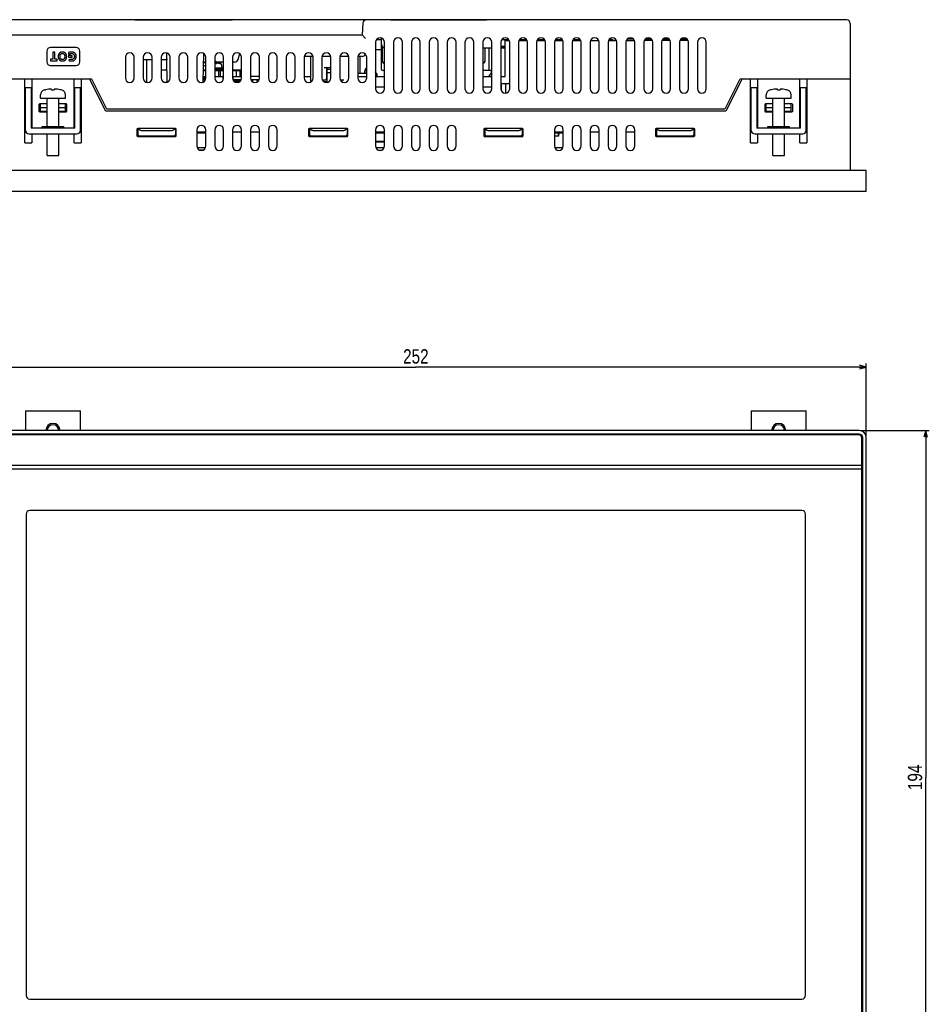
# Model space of a CAD drawing. Extents: x 27 to 793, y 51 to 503.
# Tile 8 of 30: x 156 to 411, y 203 to 478. Entities that reach past the tile are written whole.
import ezdxf
from ezdxf.enums import TextEntityAlignment as Align

# ---------------------------------------------------------------- set-up
doc = ezdxf.new("R2010")
doc.units = 0
doc.header["$LTSCALE"] = 46.255
doc.layers.get('0').update_dxf_attribs({"linetype": 'CONTINUOUS'})
for name, color, linetype in [('AXIS', 7, 'CONTINUOUS'), ('DIM', 7, 'CONTINUOUS'), ('SURF', 7, 'CONTINUOUS')]:
    doc.layers.add(name, color=color, linetype=linetype)
doc.styles.get("Standard").update_dxf_attribs({"font": 'txt', "width": 0.8})
doc.dimstyles.get("Standard").update_dxf_attribs({"dimtxt": 2.5, "dimasz": 2.5, "dimexe": 1.25, "dimexo": 0.625, "dimtad": 1, "dimcen": 2.5, "dimazin": 3, "dimtfac": 1, "dimtmove": 0, "dimatfit": 3})

# ---------------------------------------------------------------- blocks, each defined once
blk = doc.blocks.new('_OPEN')
at = {"color": 0, "linetype": 'BYBLOCK'}
for p, q in [((0, 0), (-1, 0.26)), ((-1, -0.26), (0, 0)), ((-1, 0), (0, 0))]:
    blk.add_line(p, q, dxfattribs=at)
blk = doc.blocks.new('*D4')
at = {"layer": 'DIM', "color": 2, "linetype": 'CONTINUOUS'}
for p, q in [((141.11, 361.92), (141.11, 382.16)), ((141.11, 381.16), (267.11, 381.16)), ((393.11, 381.16), (267.11, 381.16)), ((393.11, 361.92), (393.11, 382.16))]:
    blk.add_line(p, q, dxfattribs=at)
at = {"layer": 'DIM', "color": 2, "linetype": 'CONTINUOUS', "xscale": 1.9, "yscale": 1.9, "zscale": 1.9, "rotation": 180}
blk.add_blockref('_OPEN', (141.11, 381.16), dxfattribs=at)
at = {"layer": 'DIM', "color": 2, "linetype": 'CONTINUOUS', "xscale": 1.9, "yscale": 1.9, "zscale": 1.9}
blk.add_blockref('_OPEN', (393.11, 381.16), dxfattribs=at)
at = {"layer": 'DIM', "color": 2, "linetype": 'CONTINUOUS', "width": 0.8}
blk.add_text('252', height=4, dxfattribs=at).set_placement((267.11, 382.16), align=Align.CENTER)
blk = doc.blocks.new('*D7')
at = {"layer": 'DIM', "color": 2, "linetype": 'CONTINUOUS'}
for p, q in [((391.61, 363.42), (410.73, 363.42)), ((409.73, 363.42), (409.73, 266.42)), ((409.73, 169.42), (409.73, 266.42)), ((391.61, 169.42), (410.73, 169.42))]:
    blk.add_line(p, q, dxfattribs=at)
at = {"layer": 'DIM', "color": 2, "linetype": 'CONTINUOUS', "xscale": 1.9, "yscale": 1.9, "zscale": 1.9}
for p, rotation in [((409.73, 363.42), 90), ((409.73, 169.42), 270)]:
    blk.add_blockref('_OPEN', p, dxfattribs=dict(at, rotation=rotation))
at = {"layer": 'DIM', "color": 2, "linetype": 'CONTINUOUS', "width": 0.8}
blk.add_text('194', height=4, rotation=90, dxfattribs=at).set_placement((408.73, 266.42), align=Align.CENTER)

msp = doc.modelspace()

# ---------------------------------------------------------------- linework, layer by layer
at = {"color": 7, "linetype": 'CONTINUOUS'}
for p, q in [((387.61, 478.267), (146.61, 478.267)), ((188.542, 478.251), (215.762, 478.251)), ((252.281, 477.319), (252.11, 474.067)), ((259.99, 478.317), (286.89, 478.317)), ((260.99, 478.267), (260.99, 478.317)), ((262.49, 478.267), (262.49, 478.317)), ((284.39, 478.267), (284.39, 478.317)), ((285.89, 478.317), (285.89, 478.267)), ((388.61, 477.267), (388.61, 436.267)), ((146.61, 474.067), (252.11, 474.067)), ((252.11, 474.067), (253.059, 473.067)), ((255.86, 472.017), (255.86, 459.017)), ((256.111, 472.767), (257.54, 472.767)), ((257.54, 464.367), (257.54, 473.19)), ((258.36, 459.017), (258.36, 472.017)), ((260.86, 472.017), (260.86, 459.017)), ((263.36, 459.017), (263.36, 472.017)), ((265.86, 472.017), (265.86, 459.017)), ((268.36, 459.017), (268.36, 472.017)), ((270.86, 472.017), (270.86, 459.017)), ((273.36, 459.017), (273.36, 472.017)), ((275.86, 472.017), (275.86, 459.017)), ((278.36, 459.017), (278.36, 472.017)), ((280.86, 472.017), (280.86, 459.017)), ((283.36, 459.017), (283.36, 472.017)), ((285.86, 472.017), (285.86, 459.017)), ((288.36, 459.017), (288.36, 472.017)), ((290.86, 472.017), (290.86, 459.017)), ((290.86, 470.925), (292.13, 470.925)), ((291.111, 472.767), (293.109, 472.767)), ((292.13, 472.467), (293.276, 472.467)), ((292.13, 462.467), (292.13, 472.467)), ((293.36, 459.017), (293.36, 472.017)), ((295.86, 472.017), (295.86, 459.017)), ((295.944, 472.467), (298.276, 472.467)), ((296.111, 472.767), (298.109, 472.767)), ((298.36, 459.017), (298.36, 472.017)), ((300.86, 472.017), (300.86, 459.017)), ((300.944, 472.467), (303.276, 472.467)), ((301.111, 472.767), (303.109, 472.767)), ((303.36, 459.017), (303.36, 472.017)), ((305.86, 472.017), (305.86, 459.017)), ((305.944, 472.467), (308.276, 472.467)), ((306.111, 472.767), (308.109, 472.767)), ((308.36, 459.017), (308.36, 472.017)), ((310.86, 472.017), (310.86, 459.017)), ((310.944, 472.467), (313.276, 472.467)), ((311.111, 472.767), (312.869, 472.767)), ((313.36, 459.017), (313.36, 472.017)), ((315.86, 472.017), (315.86, 459.017)), ((315.944, 472.467), (318.276, 472.467)), ((318.36, 459.017), (318.36, 472.017)), ((320.86, 472.017), (320.86, 459.017)), ((320.944, 472.467), (323.276, 472.467)), ((321.111, 472.767), (321.527, 472.767)), ((323.36, 459.017), (323.36, 472.017)), ((325.86, 472.017), (325.86, 459.017)), ((325.944, 472.467), (328.276, 472.467)), ((326.299, 472.967), (327.921, 472.967)), ((328.36, 459.017), (328.36, 472.017)), ((330.86, 472.017), (330.86, 459.017)), ((331.299, 472.967), (332.921, 472.967)), ((333.36, 459.017), (333.36, 472.017)), ((335.86, 472.017), (335.86, 459.017)), ((336.299, 472.967), (337.921, 472.967)), ((338.36, 459.017), (338.36, 472.017)), ((340.86, 472.017), (340.86, 459.017)), ((341.299, 472.967), (342.921, 472.967)), ((343.36, 459.017), (343.36, 472.017)), ((345.86, 472.017), (345.86, 459.017)), ((348.36, 459.017), (348.36, 472.017)), ((163.915, 469.517), (163.915, 466.517)), ((172.115, 470.517), (164.915, 470.517)), ((165.613, 469.267), (165.613, 467.231)), ((166.098, 469.267), (165.613, 469.267)), ((166.098, 467.231), (166.098, 469.267)), ((170.001, 469.142), (170.001, 467.84)), ((170.465, 468.221), (170.465, 468.851)), ((170.978, 468.221), (170.465, 468.221)), ((170.978, 467.84), (170.978, 468.221)), ((173.115, 466.517), (173.115, 469.517)), ((188.31, 461.669), (188.31, 468.165)), ((197.452, 467.367), (197.423, 469.026)), ((207.65, 460.889), (207.789, 468.865)), ((217.396, 467.195), (217.856, 468.819)), ((255.86, 469.967), (257.54, 469.967)), ((257.79, 466.567), (257.79, 470.706)), ((288.34, 470.367), (285.86, 470.367)), ((286.39, 470.367), (286.39, 466.567)), ((287.59, 464.067), (287.59, 470.367)), ((292.13, 470.675), (290.86, 470.675)), ((290.86, 470.425), (292.13, 470.425)), ((164.915, 465.517), (172.115, 465.517)), ((164.921, 467.231), (164.921, 466.85)), ((165.613, 467.231), (164.921, 467.231)), ((164.921, 466.85), (166.79, 466.85)), ((166.79, 467.231), (166.098, 467.231)), ((166.79, 466.85), (166.79, 467.231)), ((170.001, 467.84), (170.978, 467.84)), ((170.105, 467.276), (170.074, 466.867)), ((185.86, 467.817), (185.86, 462.017)), ((188.36, 467.067), (188.31, 467.067)), ((188.36, 462.017), (188.36, 467.817)), ((190.86, 467.817), (190.86, 462.017)), ((193.36, 467.067), (190.86, 467.067)), ((191.91, 460.783), (191.91, 467.067)), ((193.36, 462.017), (193.36, 467.817)), ((195.86, 467.817), (195.86, 462.017)), ((197.431, 467.067), (195.86, 467.067)), ((197.531, 460.841), (197.422, 467.067)), ((198.36, 462.017), (198.36, 467.817)), ((200.86, 467.817), (200.86, 462.017)), ((203.36, 462.017), (203.36, 467.817)), ((205.86, 467.817), (205.86, 462.017)), ((208.36, 465.427), (207.729, 465.427)), ((208.36, 466.227), (207.743, 466.227)), ((207.749, 466.567), (208.36, 466.567)), ((208.36, 462.017), (208.36, 467.817)), ((210.86, 467.817), (210.86, 462.017)), ((210.86, 466.567), (211.311, 466.567)), ((212.43, 466.227), (210.86, 466.227)), ((211, 466.03), (211, 466.104)), ((211, 466.03), (211.36, 466.03)), ((211.36, 466.104), (211.36, 466.03)), ((213.36, 466.467), (211.746, 466.467)), ((212.265, 466.03), (212.28, 466.03)), ((212.43, 466.467), (212.43, 465.989)), ((213.36, 462.017), (213.36, 467.817)), ((215.86, 467.817), (215.86, 462.017)), ((216.434, 466.467), (215.86, 466.467)), ((218.36, 462.017), (218.36, 467.817)), ((220.86, 467.817), (220.86, 462.017)), ((223.36, 462.017), (223.36, 467.817)), ((225.86, 467.817), (225.86, 462.017)), ((228.36, 462.017), (228.36, 467.817)), ((230.86, 467.817), (230.86, 462.017)), ((233.36, 462.017), (233.36, 467.817)), ((235.86, 467.817), (235.86, 462.017)), ((238.334, 468.067), (235.886, 468.067)), ((237.69, 468.067), (237.69, 460.91)), ((238.36, 462.017), (238.36, 467.817)), ((240.86, 467.817), (240.86, 462.017)), ((243.334, 468.067), (240.886, 468.067)), ((243.36, 462.017), (243.36, 467.817)), ((245.86, 467.817), (245.86, 462.017)), ((248.334, 468.067), (245.886, 468.067)), ((248.36, 462.017), (248.36, 467.817)), ((250.86, 467.817), (250.86, 462.017)), ((252.09, 468.067), (250.886, 468.067)), ((251.43, 468.067), (251.43, 463.267)), ((253.36, 462.017), (253.36, 467.817)), ((258.29, 466.067), (258.36, 466.067)), ((285.89, 466.067), (285.86, 466.067)), ((197.21, 464.167), (195.86, 464.167)), ((207.705, 464.067), (208.36, 464.067)), ((207.71, 464.327), (208.36, 464.327)), ((210.86, 464.867), (213.36, 464.867)), ((213.36, 464.367), (210.86, 464.367)), ((212.43, 462.467), (212.43, 464.067)), ((212.43, 464.067), (213.36, 464.067)), ((213.33, 464.327), (213.36, 464.327)), ((215.86, 464.327), (218.36, 464.327)), ((215.86, 464.067), (218.36, 464.067)), ((216.93, 462.467), (216.93, 464.067)), ((217.93, 462.467), (217.93, 464.067)), ((241.437, 464.967), (243.36, 464.967)), ((242.09, 464.967), (242.09, 461.867)), ((242.29, 460.967), (242.29, 464.967)), ((242.34, 463.467), (242.34, 464.967)), ((243.36, 463.467), (242.34, 463.467)), ((253.36, 463.267), (250.86, 463.267)), ((256.205, 463.267), (255.86, 463.267)), ((256.205, 463.267), (256.205, 462.467)), ((258.36, 464.067), (257.84, 464.067)), ((288.36, 464.067), (285.86, 464.067)), ((288.282, 463.575), (287.396, 462.467)), ((288.282, 463.575), (288.282, 464.067)), ((145.61, 461.767), (176.11, 461.767)), ((157.71, 443.867), (157.71, 461.767)), ((159.71, 461.767), (159.71, 447.967)), ((171.51, 447.967), (171.51, 461.767)), ((173.51, 461.767), (173.51, 443.867)), ((180.36, 452.767), (175.86, 461.767)), ((180.669, 453.267), (176.557, 461.49)), ((196.622, 460.867), (197.531, 460.867)), ((207.677, 462.467), (208.36, 462.467)), ((210.86, 462.467), (213.36, 462.467)), ((213.18, 461.372), (213.18, 462.467)), ((213.205, 461.467), (213.205, 461.415)), ((215.86, 462.467), (218.36, 462.467)), ((216.12, 461.367), (216.02, 461.467)), ((216.111, 461.267), (218.109, 461.267)), ((216.12, 461.367), (216.12, 461.267)), ((216.12, 461.317), (216.18, 461.317)), ((216.18, 461.267), (216.18, 461.467)), ((216.21, 461.267), (216.21, 461.467)), ((216.283, 461.08), (217.937, 461.08)), ((216.4, 461.467), (216.4, 461.267)), ((216.43, 461.467), (216.43, 461.267)), ((216.43, 461.317), (216.49, 461.317)), ((216.59, 461.467), (216.49, 461.367)), ((216.49, 461.267), (216.49, 461.367)), ((216.77, 461.367), (216.67, 461.467)), ((216.77, 461.367), (216.77, 461.267)), ((216.77, 461.317), (216.83, 461.317)), ((216.83, 461.467), (216.83, 461.267)), ((216.86, 461.467), (216.86, 461.267)), ((217.05, 461.467), (217.05, 461.267)), ((217.08, 461.267), (217.08, 461.467)), ((217.08, 461.317), (217.14, 461.317)), ((217.24, 461.467), (217.14, 461.367)), ((217.14, 461.267), (217.14, 461.367)), ((217.42, 461.367), (217.32, 461.467)), ((217.42, 461.367), (217.42, 461.267)), ((217.42, 461.317), (217.48, 461.317)), ((217.48, 461.267), (217.48, 461.467)), ((217.51, 461.467), (217.51, 461.267)), ((217.7, 461.467), (217.7, 461.267)), ((217.73, 461.267), (217.73, 461.467)), ((217.73, 461.317), (217.79, 461.317)), ((217.89, 461.467), (217.79, 461.367)), ((217.79, 461.367), (217.79, 461.267)), ((218.07, 461.367), (217.97, 461.467)), ((218.07, 461.267), (218.07, 461.367)), ((218.07, 461.317), (218.13, 461.317)), ((218.13, 461.295), (218.13, 461.467)), ((218.16, 461.467), (218.16, 461.34)), ((223.36, 462.467), (220.86, 462.467)), ((221.14, 461.467), (221.042, 461.369)), ((221.455, 461.267), (221.111, 461.267)), ((221.283, 461.08), (221.455, 461.08)), ((221.455, 461.467), (221.455, 461.08)), ((222.655, 461.467), (222.655, 460.892)), ((222.855, 461.467), (222.855, 461.014)), ((235.86, 462.467), (237.69, 462.467)), ((241.59, 461.367), (241.043, 461.367)), ((242.29, 460.967), (241.433, 460.967)), ((242.09, 460.967), (242.09, 460.767)), ((246.933, 461.367), (246.043, 461.367)), ((246.517, 460.917), (246.51, 460.985)), ((250.86, 462.467), (253.36, 462.467)), ((255.86, 462.467), (258.36, 462.467)), ((285.86, 462.467), (288.36, 462.467)), ((290.86, 462.467), (292.13, 462.467)), ((290.86, 460.467), (293.13, 460.467)), ((291.03, 458.388), (291.03, 460.467)), ((292.23, 460.467), (292.23, 457.773)), ((357.663, 461.49), (353.551, 453.267)), ((358.36, 461.767), (353.86, 452.767)), ((358.11, 461.767), (388.61, 461.767)), ((360.71, 443.867), (360.71, 461.767)), ((362.71, 461.767), (362.71, 447.967)), ((374.51, 447.967), (374.51, 461.767)), ((376.51, 461.767), (376.51, 443.867)), ((157.91, 447.367), (157.91, 459.367)), ((157.91, 459.367), (159.51, 459.367)), ((159.51, 459.367), (159.51, 447.967)), ((162.11, 456.367), (162.11, 457.346)), ((163.56, 458.73), (163.594, 458.73)), ((165.24, 458.73), (165.24, 458.868)), ((165.24, 458.73), (165.98, 458.73)), ((165.98, 458.868), (165.98, 458.73)), ((167.626, 458.73), (167.66, 458.73)), ((169.11, 456.367), (169.11, 457.346)), ((171.71, 447.967), (171.71, 459.367)), ((171.71, 459.367), (173.31, 459.367)), ((173.31, 447.367), (173.31, 459.367)), ((288.36, 459.467), (285.86, 459.467)), ((360.91, 459.367), (362.51, 459.367)), ((360.91, 447.367), (360.91, 459.367)), ((362.51, 459.367), (362.51, 447.967)), ((365.11, 456.367), (365.11, 457.346)), ((366.56, 458.73), (366.594, 458.73)), ((368.24, 458.73), (368.24, 458.868)), ((368.24, 458.73), (368.98, 458.73)), ((368.98, 458.868), (368.98, 458.73)), ((370.626, 458.73), (370.66, 458.73)), ((372.11, 456.367), (372.11, 457.346)), ((374.71, 459.367), (376.31, 459.367)), ((374.71, 447.967), (374.71, 459.367)), ((376.31, 447.367), (376.31, 459.367)), ((161.71, 454.567), (161.71, 452.767)), ((163.989, 454.767), (161.91, 454.767)), ((162.11, 456.367), (169.11, 456.367)), ((162.11, 452.767), (162.11, 454.767)), ((163.989, 448.467), (163.989, 456.367)), ((167.231, 448.467), (167.231, 456.367)), ((169.31, 454.767), (167.231, 454.767)), ((169.11, 452.767), (169.11, 454.767)), ((169.51, 452.767), (169.51, 454.567)), ((364.71, 454.567), (364.71, 452.767)), ((366.989, 454.767), (364.91, 454.767)), ((365.11, 456.367), (372.11, 456.367)), ((365.11, 452.767), (365.11, 454.767)), ((366.989, 448.467), (366.989, 456.367)), ((370.231, 448.467), (370.231, 456.367)), ((372.31, 454.767), (370.231, 454.767)), ((372.11, 452.767), (372.11, 454.767)), ((372.51, 452.767), (372.51, 454.567)), ((157.91, 452.367), (157.71, 452.367)), ((159.71, 452.367), (159.51, 452.367)), ((161.91, 452.567), (163.989, 452.567)), ((162.11, 453.767), (163.989, 453.767)), ((162.11, 452.767), (163.989, 452.767)), ((167.231, 453.767), (169.11, 453.767)), ((167.231, 452.767), (169.11, 452.767)), ((167.231, 452.567), (169.31, 452.567)), ((171.71, 452.367), (171.51, 452.367)), ((173.51, 452.367), (173.31, 452.367)), ((353.86, 452.767), (180.36, 452.767)), ((353.551, 453.267), (180.669, 453.267)), ((360.91, 452.367), (360.71, 452.367)), ((362.71, 452.367), (362.51, 452.367)), ((364.91, 452.567), (366.989, 452.567)), ((365.11, 453.767), (366.989, 453.767)), ((365.11, 452.767), (366.989, 452.767)), ((370.231, 453.767), (372.11, 453.767)), ((370.231, 452.767), (372.11, 452.767)), ((370.231, 452.567), (372.31, 452.567)), ((374.71, 452.367), (374.51, 452.367)), ((376.51, 452.367), (376.31, 452.367)), ((360.71, 451.467), (360.91, 451.467)), ((362.51, 451.467), (362.71, 451.467)), ((374.51, 451.467), (374.71, 451.467)), ((376.31, 451.467), (376.51, 451.467)), ((157.71, 446.867), (158.047, 446.867)), ((158.91, 446.367), (172.31, 446.367)), ((171.71, 447.967), (159.51, 447.967)), ((159.71, 446.367), (159.71, 443.867)), ((163.989, 440.367), (163.989, 446.367)), ((167.231, 440.367), (167.231, 446.367)), ((171.51, 443.867), (171.51, 446.367)), ((173.174, 446.867), (173.51, 446.867)), ((189.11, 447.667), (189.11, 445.867)), ((199.91, 447.867), (189.31, 447.867)), ((189.38, 447.867), (189.38, 446.167)), ((190.38, 447.367), (198.88, 447.367)), ((199.88, 447.867), (199.88, 446.167)), ((200.11, 445.867), (200.11, 447.667)), ((205.86, 447.517), (205.86, 443.017)), ((208.36, 446.867), (205.86, 446.867)), ((208.36, 446.617), (205.86, 446.617)), ((208.36, 443.017), (208.36, 447.517)), ((210.86, 447.517), (210.86, 443.017)), ((213.36, 443.017), (213.36, 447.517)), ((215.86, 447.517), (215.86, 443.017)), ((218.36, 446.867), (215.86, 446.867)), ((218.36, 443.017), (218.36, 447.517)), ((220.86, 447.517), (220.86, 443.017)), ((223.36, 446.867), (220.86, 446.867)), ((223.36, 443.017), (223.36, 447.517)), ((225.86, 447.517), (225.86, 443.017)), ((228.36, 443.017), (228.36, 447.517)), ((237.11, 447.667), (237.11, 445.867)), ((237.375, 446.617), (237.11, 446.617)), ((247.91, 447.867), (237.31, 447.867)), ((237.38, 447.867), (237.38, 446.167)), ((238.38, 447.367), (246.88, 447.367)), ((247.88, 447.867), (247.88, 446.167)), ((248.11, 446.617), (247.885, 446.617)), ((248.11, 445.867), (248.11, 447.667)), ((255.86, 447.517), (255.86, 443.017)), ((258.36, 446.867), (255.86, 446.867)), ((258.36, 446.617), (255.86, 446.617)), ((258.36, 443.017), (258.36, 447.517)), ((260.86, 447.517), (260.86, 443.017)), ((263.36, 443.017), (263.36, 447.517)), ((265.86, 447.517), (265.86, 443.017)), ((268.36, 443.017), (268.36, 447.517)), ((270.86, 447.517), (270.86, 443.017)), ((273.36, 443.017), (273.36, 447.517)), ((275.86, 447.517), (275.86, 443.017)), ((278.36, 443.017), (278.36, 447.517)), ((286.11, 447.667), (286.11, 445.867)), ((296.91, 447.867), (286.31, 447.867)), ((286.38, 447.867), (286.38, 446.167)), ((287.38, 447.367), (295.88, 447.367)), ((296.88, 447.867), (296.88, 446.167)), ((297.11, 445.867), (297.11, 447.667)), ((305.86, 447.517), (305.86, 443.017)), ((308.36, 446.867), (305.86, 446.867)), ((308.36, 446.617), (305.86, 446.617)), ((306.91, 446.467), (306.91, 445.767)), ((307.11, 445.767), (307.11, 446.267)), ((308.36, 443.017), (308.36, 447.517)), ((310.86, 447.517), (310.86, 443.017)), ((313.36, 443.017), (313.36, 447.517)), ((315.86, 447.517), (315.86, 443.017)), ((318.36, 446.867), (315.86, 446.867)), ((318.36, 443.017), (318.36, 447.517)), ((320.86, 447.517), (320.86, 443.017)), ((323.36, 443.017), (323.36, 447.517)), ((325.86, 447.517), (325.86, 443.017)), ((328.36, 446.867), (325.86, 446.867)), ((328.36, 443.017), (328.36, 447.517)), ((334.11, 447.667), (334.11, 445.867)), ((344.91, 447.867), (334.31, 447.867)), ((334.38, 447.867), (334.38, 446.167)), ((335.38, 447.367), (343.88, 447.367)), ((344.88, 447.867), (344.88, 446.167)), ((345.11, 446.617), (344.885, 446.617)), ((345.11, 445.867), (345.11, 447.667)), ((360.71, 446.867), (361.047, 446.867)), ((361.91, 446.367), (375.31, 446.367)), ((374.71, 447.967), (362.51, 447.967)), ((362.71, 446.367), (362.71, 443.867)), ((366.989, 440.367), (366.989, 446.367)), ((370.231, 440.367), (370.231, 446.367)), ((374.51, 443.867), (374.51, 446.367)), ((376.174, 446.867), (376.51, 446.867)), ((157.71, 443.867), (159.71, 443.867)), ((171.51, 443.867), (173.51, 443.867)), ((189.31, 445.667), (199.91, 445.667)), ((189.68, 445.867), (199.58, 445.867)), ((189.86, 445.667), (189.86, 445.867)), ((191.56, 445.667), (191.56, 445.867)), ((191.91, 445.667), (191.91, 445.867)), ((194.71, 445.667), (194.71, 445.867)), ((196.21, 445.867), (196.21, 445.767)), ((237.137, 445.767), (247.11, 445.767)), ((237.31, 445.667), (247.91, 445.667)), ((237.68, 445.867), (247.58, 445.867)), ((241.51, 445.667), (241.51, 445.767)), ((242.71, 445.767), (242.71, 445.667)), ((246.91, 445.667), (246.91, 445.767)), ((247.11, 445.767), (247.11, 445.667)), ((258.36, 444.267), (255.86, 444.267)), ((258.36, 444.067), (255.86, 444.067)), ((286.11, 445.875), (286.611, 445.875)), ((286.223, 445.687), (296.997, 445.687)), ((286.31, 445.667), (296.91, 445.667)), ((286.68, 445.867), (296.58, 445.867)), ((296.649, 445.875), (297.11, 445.875)), ((307.11, 445.767), (305.86, 445.767)), ((334.31, 445.667), (344.91, 445.667)), ((334.68, 445.867), (344.58, 445.867)), ((335.23, 445.867), (335.23, 445.667)), ((341.51, 445.767), (342.71, 445.767)), ((341.51, 445.667), (341.51, 445.767)), ((342.71, 445.767), (342.71, 445.667)), ((360.71, 443.867), (362.71, 443.867)), ((374.51, 443.867), (376.51, 443.867)), ((205.934, 442.597), (208.286, 442.597)), ((206.556, 441.897), (207.664, 441.897)), ((206.839, 441.797), (207.381, 441.797)), ((255.934, 442.597), (258.286, 442.597)), ((256.839, 441.797), (257.381, 441.797)), ((305.934, 442.597), (308.286, 442.597)), ((163.989, 440.367), (167.231, 440.367)), ((366.989, 440.367), (370.231, 440.367)), ((141.11, 436.267), (393.11, 436.267)), ((393.11, 430.267), (393.11, 436.267)), ((393.11, 430.267), (141.11, 430.267)), ((157.91, 368.917), (157.91, 363.417)), ((157.91, 368.917), (173.31, 368.917)), ((173.31, 363.417), (173.31, 368.917)), ((360.91, 368.917), (376.31, 368.917)), ((360.91, 368.917), (360.91, 363.417)), ((376.31, 363.417), (376.31, 368.917)), ((391.11, 363.417), (143.11, 363.417)), ((391.11, 362.417), (143.11, 362.417)), ((391.06, 362.167), (143.16, 362.167)), ((391.86, 189.967), (391.86, 361.367)), ((392.11, 189.917), (392.11, 361.417)), ((393.11, 171.417), (393.11, 361.417)), ((391.86, 353.667), (142.36, 353.667)), ((142.36, 352.667), (391.86, 352.667)), ((158.11, 340.017), (158.11, 205.417)), ((375.11, 341.017), (159.11, 341.017)), ((376.11, 205.417), (376.11, 340.017)), ((159.11, 204.417), (375.11, 204.417))]:
    msp.add_line(p, q, dxfattribs=at)
for points in [[(188.15, 478.256), (187.901, 478.263), (187.769, 478.266), (187.637, 478.267)], [(188.542, 478.251), (188.459, 478.251), (188.366, 478.252), (188.263, 478.254), (188.15, 478.256)], [(216.319, 478.263), (216.069, 478.256), (215.957, 478.254), (215.854, 478.252), (215.762, 478.251)], [(216.583, 478.267), (216.452, 478.266), (216.319, 478.263)], [(168.302, 469.266), (168.193, 469.265), (168.091, 469.257), (167.997, 469.243), (167.909, 469.223), (167.826, 469.199), (167.75, 469.169), (167.677, 469.135), (167.609, 469.097), (167.546, 469.055), (167.486, 469.008), (167.43, 468.957), (167.378, 468.901), (167.329, 468.841), (167.283, 468.776), (167.242, 468.705), (167.204, 468.628), (167.17, 468.546), (167.142, 468.457), (167.118, 468.361), (167.099, 468.259), (167.087, 468.149), (167.082, 468.031), (167.085, 467.913), (167.094, 467.802), (167.11, 467.698), (167.132, 467.602), (167.159, 467.512), (167.19, 467.428), (167.226, 467.351), (167.266, 467.279), (167.31, 467.213), (167.358, 467.151), (167.408, 467.094), (167.463, 467.042), (167.522, 466.994), (167.584, 466.95), (167.651, 466.91), (167.722, 466.875), (167.797, 466.844), (167.878, 466.818), (167.965, 466.797), (168.058, 466.781), (168.158, 466.77), (168.266, 466.767)], [(168.266, 467.148), (168.205, 467.15), (168.149, 467.157), (168.096, 467.168), (168.046, 467.183), (168, 467.201), (167.956, 467.223), (167.914, 467.249), (167.874, 467.278), (167.836, 467.312), (167.799, 467.35), (167.764, 467.394), (167.731, 467.442), (167.7, 467.497), (167.672, 467.558), (167.646, 467.626), (167.625, 467.701), (167.607, 467.782), (167.595, 467.87), (167.588, 467.964), (167.588, 468.063), (167.595, 468.161), (167.608, 468.254), (167.626, 468.338), (167.648, 468.414), (167.673, 468.482), (167.701, 468.542), (167.731, 468.596), (167.763, 468.643), (167.797, 468.686), (167.833, 468.723), (167.871, 468.756), (167.91, 468.785), (167.952, 468.811), (167.996, 468.832), (168.042, 468.851), (168.092, 468.865), (168.145, 468.876), (168.203, 468.883), (168.266, 468.886)], [(168.266, 466.767), (168.377, 466.77), (168.481, 466.781), (168.576, 466.797), (168.664, 466.819), (168.746, 466.846), (168.822, 466.877), (168.893, 466.912), (168.959, 466.951), (169.02, 466.995), (169.078, 467.043), (169.132, 467.095), (169.182, 467.152), (169.229, 467.213), (169.272, 467.28), (169.311, 467.352), (169.346, 467.43), (169.377, 467.515), (169.404, 467.606), (169.425, 467.706), (169.44, 467.813), (169.449, 467.93), (169.45, 468.055), (169.443, 468.176), (169.429, 468.287), (169.41, 468.391), (169.385, 468.486), (169.355, 468.574), (169.32, 468.655), (169.282, 468.73), (169.24, 468.799), (169.194, 468.862), (169.145, 468.921), (169.092, 468.974), (169.035, 469.024), (168.975, 469.069), (168.91, 469.11), (168.841, 469.147), (168.767, 469.179), (168.688, 469.207), (168.602, 469.23), (168.51, 469.248), (168.41, 469.26), (168.302, 469.266)], [(168.266, 468.886), (168.329, 468.883), (168.387, 468.876), (168.44, 468.865), (168.49, 468.851), (168.537, 468.832), (168.58, 468.811), (168.622, 468.785), (168.661, 468.756), (168.699, 468.723), (168.735, 468.686), (168.769, 468.643), (168.801, 468.595), (168.831, 468.542), (168.859, 468.481), (168.885, 468.414), (168.906, 468.338), (168.924, 468.254), (168.937, 468.161), (168.944, 468.063), (168.944, 467.964), (168.937, 467.87), (168.925, 467.783), (168.908, 467.701), (168.886, 467.626), (168.86, 467.558), (168.832, 467.497), (168.801, 467.443), (168.768, 467.394), (168.733, 467.351), (168.696, 467.312), (168.658, 467.279), (168.618, 467.249), (168.576, 467.223), (168.532, 467.201), (168.486, 467.183), (168.436, 467.168), (168.383, 467.157), (168.327, 467.15), (168.266, 467.148)], [(170.784, 469.267), (170.662, 469.263), (170.526, 469.25), (170.371, 469.227), (170.197, 469.191), (170.001, 469.142)], [(171.13, 468.82), (171.185, 468.794), (171.238, 468.764), (171.288, 468.729), (171.335, 468.69), (171.378, 468.649), (171.417, 468.604), (171.454, 468.555), (171.487, 468.502), (171.517, 468.443), (171.543, 468.38), (171.565, 468.313), (171.583, 468.241), (171.596, 468.165), (171.603, 468.084), (171.604, 467.999), (171.599, 467.916), (171.589, 467.838), (171.573, 467.765), (171.553, 467.696), (171.529, 467.632), (171.5, 467.572), (171.468, 467.516), (171.433, 467.465), (171.394, 467.417), (171.351, 467.373), (171.305, 467.333), (171.256, 467.296), (171.203, 467.263), (171.146, 467.233), (171.085, 467.208), (171.019, 467.186), (170.948, 467.169), (170.872, 467.157), (170.79, 467.149), (170.699, 467.148), (170.595, 467.154), (170.482, 467.168), (170.371, 467.188), (170.269, 467.215), (170.181, 467.244), (170.105, 467.276)], [(170.465, 468.851), (170.531, 468.865), (170.605, 468.876), (170.689, 468.883), (170.784, 468.886)], [(170.784, 466.767), (170.914, 466.771), (171.034, 466.782), (171.144, 466.8), (171.245, 466.824), (171.338, 466.853), (171.424, 466.886), (171.503, 466.923), (171.576, 466.965), (171.644, 467.01), (171.707, 467.059), (171.765, 467.112), (171.818, 467.169), (171.868, 467.23), (171.913, 467.295), (171.954, 467.366), (171.991, 467.442), (172.024, 467.524), (172.052, 467.612), (172.076, 467.707), (172.094, 467.811), (172.105, 467.924), (172.11, 468.046), (172.107, 468.163), (172.097, 468.268), (172.081, 468.365), (172.06, 468.455), (172.034, 468.537), (172.004, 468.613), (171.969, 468.684), (171.93, 468.751), (171.887, 468.812), (171.84, 468.87), (171.789, 468.925), (171.733, 468.976), (171.671, 469.023), (171.604, 469.067), (171.531, 469.108), (171.451, 469.146), (171.364, 469.179), (171.268, 469.208), (171.163, 469.232), (171.048, 469.251), (170.922, 469.262), (170.784, 469.267)], [(170.784, 468.886), (170.849, 468.884), (170.912, 468.878), (170.972, 468.868), (171.029, 468.855), (171.081, 468.839), (171.13, 468.82)], [(170.074, 466.867), (170.21, 466.831), (170.344, 466.803), (170.479, 466.783), (170.623, 466.771), (170.784, 466.767)], [(197.452, 467.367), (197.453, 467.337), (197.453, 467.308), (197.452, 467.28), (197.452, 467.252), (197.451, 467.226), (197.449, 467.2), (197.448, 467.177), (197.446, 467.155), (197.445, 467.135), (197.443, 467.117), (197.441, 467.102), (197.439, 467.09), (197.437, 467.08), (197.435, 467.072), (197.433, 467.068), (197.431, 467.067)], [(211, 466.104), (210.93, 466.119), (210.863, 466.129), (210.86, 466.129)], [(211.56, 466.135), (211.496, 466.129), (211.429, 466.119), (211.36, 466.104)], [(211.905, 466.104), (211.81, 466.116), (211.721, 466.125), (211.638, 466.131), (211.56, 466.135)], [(246.51, 460.985), (246.504, 461.025), (246.497, 461.065), (246.488, 461.103), (246.477, 461.139), (246.464, 461.174), (246.449, 461.207), (246.433, 461.238), (246.414, 461.265), (246.394, 461.291), (246.371, 461.313), (246.346, 461.332), (246.32, 461.347), (246.291, 461.358), (246.261, 461.364), (246.228, 461.367)], [(164.908, 458.912), (164.734, 458.904), (164.545, 458.89), (164.334, 458.868)], [(165.24, 458.868), (165.122, 458.889), (165.012, 458.903), (164.908, 458.912)], [(166.312, 458.912), (166.207, 458.903), (166.097, 458.889), (165.98, 458.868)], [(166.886, 458.868), (166.675, 458.89), (166.486, 458.904), (166.312, 458.912)], [(367.908, 458.912), (367.734, 458.904), (367.545, 458.89), (367.334, 458.868)], [(368.24, 458.868), (368.122, 458.889), (368.012, 458.903), (367.908, 458.912)], [(369.312, 458.912), (369.207, 458.903), (369.097, 458.889), (368.98, 458.868)], [(369.886, 458.868), (369.675, 458.89), (369.486, 458.904), (369.312, 458.912)], [(189.514, 447.867), (189.556, 447.8), (189.603, 447.738), (189.652, 447.681), (189.704, 447.63), (189.757, 447.584), (189.812, 447.544), (189.868, 447.508), (189.925, 447.476), (189.982, 447.45), (190.039, 447.427), (190.096, 447.408), (190.153, 447.393), (190.21, 447.381), (190.267, 447.373), (190.323, 447.368), (190.38, 447.367)], [(198.88, 447.367), (198.937, 447.368), (198.994, 447.373), (199.05, 447.381), (199.107, 447.393), (199.164, 447.408), (199.221, 447.427), (199.279, 447.45), (199.335, 447.476), (199.392, 447.508), (199.448, 447.544), (199.503, 447.584), (199.557, 447.63), (199.608, 447.681), (199.658, 447.738), (199.704, 447.8), (199.746, 447.867)], [(237.514, 447.867), (237.556, 447.8), (237.603, 447.738), (237.652, 447.681), (237.704, 447.63), (237.757, 447.584), (237.812, 447.544), (237.868, 447.508), (237.925, 447.476), (237.982, 447.45), (238.039, 447.427), (238.096, 447.408), (238.153, 447.393), (238.21, 447.381), (238.267, 447.373), (238.323, 447.368), (238.38, 447.367)], [(246.88, 447.367), (246.937, 447.368), (246.994, 447.373), (247.05, 447.381), (247.107, 447.393), (247.164, 447.408), (247.221, 447.427), (247.279, 447.45), (247.335, 447.476), (247.392, 447.508), (247.448, 447.544), (247.503, 447.584), (247.557, 447.63), (247.608, 447.681), (247.658, 447.738), (247.704, 447.8), (247.746, 447.867)], [(286.514, 447.867), (286.556, 447.8), (286.603, 447.738), (286.652, 447.681), (286.704, 447.63), (286.757, 447.584), (286.812, 447.544), (286.868, 447.508), (286.925, 447.476), (286.982, 447.45), (287.039, 447.427), (287.096, 447.408), (287.153, 447.393), (287.21, 447.381), (287.267, 447.373), (287.323, 447.368), (287.38, 447.367)], [(295.88, 447.367), (295.937, 447.368), (295.994, 447.373), (296.05, 447.381), (296.107, 447.393), (296.164, 447.408), (296.221, 447.427), (296.279, 447.45), (296.335, 447.476), (296.392, 447.508), (296.448, 447.544), (296.503, 447.584), (296.557, 447.63), (296.608, 447.681), (296.658, 447.738), (296.704, 447.8), (296.746, 447.867)], [(334.514, 447.867), (334.556, 447.8), (334.603, 447.738), (334.652, 447.681), (334.704, 447.63), (334.757, 447.584), (334.812, 447.544), (334.868, 447.508), (334.925, 447.476), (334.982, 447.45), (335.039, 447.427), (335.096, 447.408), (335.153, 447.393), (335.21, 447.381), (335.267, 447.373), (335.323, 447.368), (335.38, 447.367)], [(343.88, 447.367), (343.937, 447.368), (343.994, 447.373), (344.05, 447.381), (344.107, 447.393), (344.164, 447.408), (344.221, 447.427), (344.279, 447.45), (344.335, 447.476), (344.392, 447.508), (344.448, 447.544), (344.503, 447.584), (344.557, 447.63), (344.608, 447.681), (344.658, 447.738), (344.704, 447.8), (344.746, 447.867)]]:
    msp.add_lwpolyline(points, dxfattribs=at)
for centre, radius, start, end in [((253.279, 477.267), 1, 90, 177), ((259.99, 477.817), 0.5, 90, 115.59566), ((286.89, 477.817), 0.5, 64.40434, 90), ((387.61, 477.267), 1, 0, 90), ((257.11, 472.017), 1.25, 0, 180), ((258.54, 471.367), 1, 180, 259.62299), ((262.11, 472.017), 1.25, 0, 180), ((267.11, 472.017), 1.25, 0, 180), ((272.11, 472.017), 1.25, 0, 180), ((277.11, 472.017), 1.25, 0, 180), ((282.11, 472.017), 1.25, 0, 180), ((287.11, 472.017), 1.25, 0, 180), ((292.11, 472.017), 1.25, 0, 180), ((297.11, 472.017), 1.25, 0, 180), ((302.11, 472.017), 1.25, 0, 180), ((307.11, 472.017), 1.25, 0, 180), ((312.11, 472.017), 1.25, 0, 180), ((317.11, 472.017), 1.25, 0, 180), ((322.11, 472.017), 1.25, 0, 180), ((321.527, 470.767), 2, 58.26066, 90), ((327.11, 472.017), 1.25, 0, 180), ((332.11, 472.017), 1.25, 0, 180), ((337.11, 472.017), 1.25, 0, 180), ((342.11, 472.017), 1.25, 0, 180), ((347.11, 472.017), 1.25, 0, 180), ((164.915, 469.517), 1, 90, 180), ((172.115, 469.517), 1, 0, 90), ((187.11, 467.817), 1.25, 0, 180), ((192.11, 467.817), 1.25, 0, 180), ((197.11, 467.817), 1.25, 0, 180), ((202.11, 467.817), 1.25, 0, 180), ((207.11, 467.817), 1.25, 0, 180), ((212.11, 467.817), 1.25, 0, 180), ((217.11, 467.817), 1.25, 0, 180), ((222.11, 467.817), 1.25, 0, 180), ((227.11, 467.817), 1.25, 0, 180), ((232.11, 467.817), 1.25, 0, 180), ((237.11, 467.817), 1.25, 0, 180), ((242.11, 467.817), 1.25, 0, 180), ((247.11, 467.817), 1.25, 0, 180), ((252.11, 467.817), 1.25, 0, 180), ((252.09, 469.067), 1, 270, 337.29848), ((288.34, 471.367), 1, 270, 271.14709), ((164.915, 466.517), 1, 180, 270), ((172.115, 466.517), 1, 270, 360), ((211.746, 467.467), 1, 207.51269, 270), ((211.18, 461.667), 4.496, 76.0342, 80.71888), ((211.18, 461.667), 4.5, 73.61231, 75.851), ((216.434, 467.467), 1, 270, 344.20407), ((258.29, 466.567), 0.5, 180, 270), ((285.89, 466.567), 0.5, 270, 360), ((197.21, 464.667), 0.5, 270, 301.57338), ((254.335, 463.717), 1.5, 130.73213, 197.52735), ((257.84, 464.367), 0.3, 180, 270), ((176.11, 461.267), 0.5, 26.56505, 90), ((187.11, 462.017), 1.25, 180, 360), ((192.11, 462.017), 1.25, 180, 360), ((197.11, 462.017), 1.25, 180, 360), ((202.11, 462.017), 1.25, 180, 360), ((207.11, 462.017), 1.25, 180, 360), ((212.11, 462.017), 1.25, 180, 360), ((217.11, 462.017), 1.25, 180, 360), ((222.11, 462.017), 1.25, 180, 360), ((227.11, 462.017), 1.25, 180, 360), ((232.11, 462.017), 1.25, 180, 360), ((237.11, 462.017), 1.25, 180, 360), ((242.11, 462.017), 1.25, 180, 360), ((241.59, 461.867), 0.5, 270, 360), ((247.11, 462.017), 1.25, 180, 360), ((252.11, 462.017), 1.25, 180, 360), ((293.13, 459.467), 1, 76.70114, 90), ((358.11, 461.267), 0.5, 90, 153.43495), ((163.41, 457.346), 1.3, 106.60155, 180), ((165.61, 449.967), 9, 103.16628, 106.60155), ((165.61, 449.967), 8.992, 98.15982, 102.9574), ((165.61, 449.967), 8.992, 77.0426, 81.84018), ((165.61, 449.967), 9, 73.39845, 76.83372), ((167.81, 457.346), 1.3, 0, 73.39845), ((257.11, 459.017), 1.25, 180, 360), ((262.11, 459.017), 1.25, 180, 360), ((267.11, 459.017), 1.25, 180, 360), ((272.11, 459.017), 1.25, 180, 360), ((277.11, 459.017), 1.25, 180, 360), ((282.11, 459.017), 1.25, 180, 360), ((287.11, 459.017), 1.25, 180, 360), ((292.11, 459.017), 1.25, 180, 360), ((297.11, 459.017), 1.25, 180, 360), ((302.11, 459.017), 1.25, 180, 360), ((307.11, 459.017), 1.25, 180, 360), ((312.11, 459.017), 1.25, 180, 360), ((317.11, 459.017), 1.25, 180, 360), ((322.11, 459.017), 1.25, 180, 360), ((327.11, 459.017), 1.25, 180, 360), ((332.11, 459.017), 1.25, 180, 360), ((337.11, 459.017), 1.25, 180, 360), ((342.11, 459.017), 1.25, 180, 360), ((347.11, 459.017), 1.25, 180, 360), ((366.41, 457.346), 1.3, 106.60155, 180), ((368.61, 449.967), 9, 103.16628, 106.60155), ((368.61, 449.967), 8.992, 98.15982, 102.9574), ((368.61, 449.967), 8.992, 77.0426, 81.84018), ((368.61, 449.967), 9, 73.39845, 76.83372), ((370.81, 457.346), 1.3, 0, 73.39845), ((161.91, 454.567), 0.2, 90, 180), ((169.31, 454.567), 0.2, 0, 90), ((364.91, 454.567), 0.2, 90, 180), ((372.31, 454.567), 0.2, 0, 90), ((161.91, 452.767), 0.2, 180, 270), ((169.31, 452.767), 0.2, 270, 360), ((364.91, 452.767), 0.2, 180, 270), ((372.31, 452.767), 0.2, 270, 360), ((158.91, 447.367), 1, 180, 270), ((172.31, 447.367), 1, 270, 360), ((189.31, 447.667), 0.2, 90, 180), ((189.33, 447.112), 0.3, 222.78154, 245.37568), ((189.08, 446.567), 0.3, 0, 65.37568), ((189.68, 446.167), 0.3, 180, 270), ((199.58, 446.167), 0.3, 270, 360), ((200.18, 446.567), 0.3, 103.48564, 180), ((199.91, 447.667), 0.2, 0, 90), ((207.11, 447.517), 1.25, 0, 180), ((212.11, 447.517), 1.25, 0, 180), ((217.11, 447.517), 1.25, 0, 180), ((222.11, 447.517), 1.25, 0, 180), ((227.11, 447.517), 1.25, 0, 180), ((237.31, 447.667), 0.2, 90, 180), ((237.08, 446.567), 0.3, 0, 84.2821), ((237.68, 446.167), 0.3, 180, 270), ((247.58, 446.167), 0.3, 270, 360), ((248.18, 446.567), 0.3, 103.48564, 180), ((247.91, 447.667), 0.2, 0, 90), ((257.11, 447.517), 1.25, 0, 180), ((262.11, 447.517), 1.25, 0, 180), ((267.11, 447.517), 1.25, 0, 180), ((272.11, 447.517), 1.25, 0, 180), ((277.11, 447.517), 1.25, 0, 180), ((286.31, 447.667), 0.2, 90, 180), ((286.08, 446.567), 0.3, 0, 84.2821), ((286.68, 446.167), 0.3, 180, 270), ((296.58, 446.167), 0.3, 270, 360), ((297.18, 446.567), 0.3, 103.48564, 180), ((296.91, 447.667), 0.2, 0, 90), ((307.11, 447.517), 1.25, 0, 180), ((307.91, 446.467), 1, 171.371, 180), ((308.11, 446.267), 1, 159.49638, 180), ((312.11, 447.517), 1.25, 0, 180), ((317.11, 447.517), 1.25, 0, 180), ((322.11, 447.517), 1.25, 0, 180), ((327.11, 447.517), 1.25, 0, 180), ((334.31, 447.667), 0.2, 90, 180), ((334.08, 446.567), 0.3, 0, 84.2821), ((334.68, 446.167), 0.3, 180, 270), ((344.58, 446.167), 0.3, 270, 360), ((345.18, 446.567), 0.3, 103.48564, 180), ((344.91, 447.667), 0.2, 0, 90), ((361.91, 447.367), 1, 180, 270), ((375.31, 447.367), 1, 270, 360), ((189.31, 445.867), 0.2, 180, 270), ((195.71, 445.767), 0.5, 348.45493, 360), ((200.03, 446.367), 1, 210.02252, 224.44573), ((199.91, 445.867), 0.2, 270, 360), ((237.31, 445.867), 0.2, 180, 270), ((247.91, 445.867), 0.2, 270, 360), ((286.31, 445.867), 0.2, 180, 270), ((296.91, 445.867), 0.2, 270, 360), ((334.31, 445.867), 0.2, 180, 270), ((344.91, 445.867), 0.2, 270, 360), ((207.11, 443.017), 1.25, 180, 360), ((212.11, 443.017), 1.25, 180, 360), ((217.11, 443.017), 1.25, 180, 360), ((222.11, 443.017), 1.25, 180, 360), ((227.11, 443.017), 1.25, 180, 360), ((257.11, 443.017), 1.25, 180, 360), ((262.11, 443.017), 1.25, 180, 360), ((267.11, 443.017), 1.25, 180, 360), ((272.11, 443.017), 1.25, 180, 360), ((277.11, 443.017), 1.25, 180, 360), ((307.11, 443.017), 1.25, 180, 360), ((312.11, 443.017), 1.25, 180, 360), ((317.11, 443.017), 1.25, 180, 360), ((322.11, 443.017), 1.25, 180, 360), ((327.11, 443.017), 1.25, 180, 360), ((165.61, 363.417), 2, 0, 180), ((165.61, 363.417), 1.621, 0, 180), ((368.61, 363.417), 2, 0, 180), ((368.61, 363.417), 1.621, 0, 180), ((391.06, 361.367), 0.8, 0, 90), ((391.11, 361.417), 2, 0, 90), ((391.11, 361.417), 1, 0, 90), ((159.11, 340.017), 1, 90, 180), ((375.11, 340.017), 1, 0, 90), ((159.11, 205.417), 1, 180, 270), ((375.11, 205.417), 1, 270, 360)]:
    msp.add_arc(centre, radius, start, end, dxfattribs=at)
at = {"layer": 'AXIS', "color": 7, "linetype": 'CONTINUOUS'}
for p, q in [((333.276, 472.467), (330.944, 472.467)), ((338.276, 472.467), (335.944, 472.467)), ((343.276, 472.467), (340.944, 472.467)), ((212.93, 464.867), (212.878, 465.461)), ((210.86, 464.067), (212.43, 464.067)), ((211.964, 462.467), (211.964, 464.067)), ((213.33, 464.067), (213.33, 464.367)), ((208.232, 461.467), (207.66, 461.467)), ((207.93, 462.467), (207.93, 461.467)), ((213.232, 461.467), (213.18, 461.467)), ((215.93, 462.467), (215.93, 461.607)), ((218.232, 461.467), (215.988, 461.467)), ((223.232, 461.467), (220.988, 461.467)), ((258.36, 459.467), (255.86, 459.467)), ((162.61, 447.967), (162.61, 448.467)), ((162.61, 448.467), (168.61, 448.467)), ((168.61, 447.967), (168.61, 448.467)), ((365.61, 448.467), (371.61, 448.467)), ((365.61, 447.967), (365.61, 448.467)), ((371.61, 447.967), (371.61, 448.467))]:
    msp.add_line(p, q, dxfattribs=at)
for centre, radius, start, end in [((316.13, 465.467), 8, 112.68998, 118.91044), ((212.28, 465.408), 0.6, 5, 73.61231), ((254.335, 463.717), 1.55, 129.05675, 196.90862), ((254.335, 463.717), 1.55, 350.26677, 9.73323)]:
    msp.add_arc(centre, radius, start, end, dxfattribs=at)
at = {"layer": 'SURF', "color": 7, "linetype": 'CONTINUOUS'}
msp.add_line((242.34, 464.467), (243.36, 464.467), dxfattribs=at)

# ---------------------------------------------------------------- dimensions: what is measured, and where the dimension line sits
at = {"layer": 'DIM', "color": 2, "linetype": 'CONTINUOUS'}
dim = msp.add_linear_dim(base=(393.11, 381.158), p1=(141.11, 361.417), p2=(393.11, 361.417), dimstyle='Standard', dxfattribs=at)
dim.commit()
dim.dimension.update_dxf_attribs({"geometry": '*D4', "text_midpoint": (267.11, 381.158), "dimtype": 128})
dim = msp.add_linear_dim(base=(409.729, 169.417), p1=(391.11, 363.417), p2=(391.11, 169.417), angle=270, dimstyle='Standard', dxfattribs=at)
dim.commit()
dim.dimension.update_dxf_attribs({"geometry": '*D7', "text_midpoint": (409.729, 266.717), "dimtype": 128})

doc.saveas('drawing.dxf')
